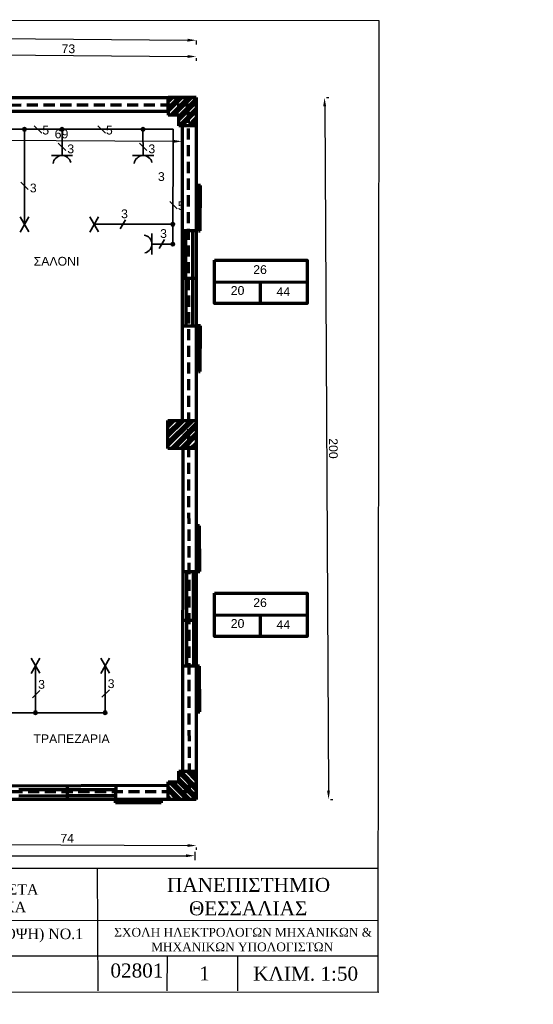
# Model space of a CAD drawing. Header units: millimetres. Extents: x 20 to 454, y 7 to 287.
# Tile 5 of 5: x 308 to 454, y 7 to 287. Entities that reach past the tile are written whole.
import ezdxf

# ---------------------------------------------------------------- set-up
doc = ezdxf.new("R2010")
doc.units = ezdxf.units.MM
doc.linetypes.add('HIDDEN2', pattern=[4.7625, 3.175, -1.5875])
doc.layers.get('Defpoints').update_dxf_attribs({"lineweight": 70})
for name, color, linetype, lineweight in [('fotistika kuzinas', 250, 'Continuous', 35), ('fotistika saloni', 250, 'Continuous', 35), ('fotistika trapezaria', 250, 'Continuous', 35), ('revmatodotes saloni', 250, 'Continuous', 35)]:
    doc.layers.add(name, color=color, linetype=linetype, lineweight=lineweight)
doc.layers.add('paroxh', color=7, linetype='Continuous')
doc.styles.get("Standard").update_dxf_attribs({"font": 'arial.ttf'})
doc.dimstyles.new('ISO-25', dxfattribs={"dimtxt": 2.5, "dimasz": 2.5, "dimexe": 1.25, "dimexo": 0.625, "dimtad": 1, "dimtxsty": 'Standard', "dimcen": 2.5, "dimadec": 0, "dimazin": 0, "dimtfac": 1, "dimtmove": 0, "dimatfit": 3, "dimfxl": 1, "dimarcsym": 0})

# ---------------------------------------------------------------- blocks, each defined once
blk = doc.blocks.new('*D1')
at = {"color": 0, "linetype": 'Continuous', "lineweight": -2, "transparency": 16777216}
for p, q in [((395.13, 265), (395.82, 265.01)), ((394.59, 262.5), (395.69, 67.5)), ((396.26, 65), (396.95, 65.01))]:
    blk.add_line(p, q, dxfattribs=at)
at = {"color": 0, "linetype": 'Continuous', "lineweight": 70, "transparency": 16777216}
for points in [[(395, 262.5), (394.17, 262.5), (394.57, 265)], [(396.1, 67.5), (395.27, 67.5), (395.7, 65)]]:
    blk.add_solid(points, dxfattribs=at)
at = {"layer": 'Defpoints', "color": 0, "linetype": 'Continuous', "lineweight": 70, "transparency": 16777216}
for p in [(394.51, 265), (395.64, 65), (395.7, 65)]:
    blk.add_point(p, dxfattribs=at)
at = {"color": 0, "linetype": 'Continuous', "lineweight": 70, "transparency": 16777216, "insert": (397.04, 165.01), "char_height": 2.5, "attachment_point": 5, "rotation": 270.3239}
blk.add_mtext('200', dxfattribs=at)
blk = doc.blocks.new('*D2')
at = {"color": 0, "linetype": 'Continuous', "lineweight": -2, "transparency": 16777216}
for p, q in [((69.99, 283.72), (69.98, 282.57)), ((72.5, 283.8), (355.5, 281.37)), ((357.99, 281.24), (357.98, 280.09))]:
    blk.add_line(p, q, dxfattribs=at)
at = {"color": 0, "linetype": 'Continuous', "lineweight": 70, "transparency": 16777216}
for points in [[(72.5, 284.22), (72.49, 283.38), (70, 283.82)], [(355.5, 281.78), (355.49, 280.95), (358, 281.34)]]:
    blk.add_solid(points, dxfattribs=at)
at = {"layer": 'Defpoints', "color": 0, "linetype": 'Continuous', "lineweight": 70, "transparency": 16777216}
for p in [(70, 284.34), (358, 281.86), (358, 281.34)]:
    blk.add_point(p, dxfattribs=at)
at = {"color": 0, "linetype": 'Continuous', "lineweight": 70, "transparency": 16777216, "insert": (214.01, 284.48), "char_height": 2.5, "attachment_point": 5, "rotation": 359.5073}
blk.add_mtext('288', dxfattribs=at)
blk = doc.blocks.new('*D4')
at = {"color": 0, "linetype": 'Continuous', "lineweight": -2, "transparency": 16777216}
for p, q in [((285.05, 276.84), (285.05, 276.06)), ((287.56, 277.29), (355.5, 276.72)), ((357.99, 276.23), (357.99, 275.45))]:
    blk.add_line(p, q, dxfattribs=at)
at = {"color": 0, "linetype": 'Continuous', "lineweight": 70, "transparency": 16777216}
for points in [[(287.56, 277.7), (287.55, 276.87), (285.06, 277.31)], [(355.5, 277.14), (355.5, 276.3), (358, 276.7)]]:
    blk.add_solid(points, dxfattribs=at)
at = {"layer": 'Defpoints', "color": 0, "linetype": 'Continuous', "lineweight": 70, "transparency": 16777216}
for p in [(285.06, 277.46), (358, 276.85), (358, 276.7)]:
    blk.add_point(p, dxfattribs=at)
at = {"color": 0, "linetype": 'Continuous', "lineweight": 70, "transparency": 16777216, "insert": (321.54, 278.91), "char_height": 2.5, "attachment_point": 5, "rotation": 359.5223}
blk.add_mtext('73', dxfattribs=at)
blk = doc.blocks.new('*D7')
at = {"color": 0, "linetype": 'Continuous', "lineweight": -2, "transparency": 16777216}
for p, q in [((69.56, 50.1), (69.56, 47.73)), ((72.06, 48.98), (355.06, 48.95)), ((357.56, 50.06), (357.56, 47.7))]:
    blk.add_line(p, q, dxfattribs=at)
at = {"color": 0, "linetype": 'Continuous', "lineweight": 35, "transparency": 16777216}
for points in [[(72.06, 49.4), (72.06, 48.57), (69.56, 48.98)], [(355.06, 49.36), (355.06, 48.53), (357.56, 48.95)]]:
    blk.add_solid(points, dxfattribs=at)
at = {"layer": 'Defpoints', "color": 0, "linetype": 'Continuous', "lineweight": 35, "transparency": 16777216}
for p in [(69.56, 50.72), (357.56, 50.69), (357.56, 48.95)]:
    blk.add_point(p, dxfattribs=at)
at = {"color": 0, "linetype": 'Continuous', "lineweight": 70, "transparency": 16777216, "insert": (213.56, 50.87), "char_height": 2.5, "attachment_point": 5, "rotation": 359.9926}
blk.add_mtext('288', dxfattribs=at)
blk = doc.blocks.new('*D9')
at = {"color": 0, "linetype": 'Continuous', "lineweight": -2, "transparency": 16777216}
for p, q in [((284.4, 51.73), (284.4, 50.99)), ((286.9, 52.23), (355.5, 51.85)), ((358, 51.33), (357.99, 50.59))]:
    blk.add_line(p, q, dxfattribs=at)
at = {"color": 0, "linetype": 'Continuous', "lineweight": 70, "transparency": 16777216}
for points in [[(286.91, 52.65), (286.9, 51.81), (284.4, 52.24)], [(355.5, 52.27), (355.5, 51.44), (358, 51.84)]]:
    blk.add_solid(points, dxfattribs=at)
at = {"layer": 'Defpoints', "color": 0, "linetype": 'Continuous', "lineweight": 70, "transparency": 16777216}
for p in [(284.4, 52.36), (358, 51.96), (358, 51.84)]:
    blk.add_point(p, dxfattribs=at)
at = {"color": 0, "linetype": 'Continuous', "lineweight": 70, "transparency": 16777216, "insert": (321.21, 53.92), "char_height": 2.5, "attachment_point": 5, "rotation": 359.6858}
blk.add_mtext('74', dxfattribs=at)
blk = doc.blocks.new('*D19')
at = {"color": 0, "linetype": 'Continuous', "lineweight": -2, "transparency": 16777216}
for p, q in [((285.17, 253.62), (285.16, 251.67)), ((287.66, 252.91), (351.48, 252.54)), ((353.98, 253.22), (353.97, 251.27))]:
    blk.add_line(p, q, dxfattribs=at)
at = {"color": 0, "linetype": 'Continuous', "lineweight": 70, "transparency": 16777216}
for points in [[(287.67, 253.32), (287.66, 252.49), (285.16, 252.92)], [(351.48, 252.95), (351.48, 252.12), (353.98, 252.52)]]:
    blk.add_solid(points, dxfattribs=at)
at = {"layer": 'Defpoints', "color": 0, "linetype": 'Continuous', "lineweight": 70, "transparency": 16777216}
for p in [(285.17, 254.24), (353.99, 253.84), (353.98, 252.52)]:
    blk.add_point(p, dxfattribs=at)
at = {"color": 0, "linetype": 'Continuous', "lineweight": 70, "transparency": 16777216, "insert": (319.58, 254.62), "char_height": 2.5, "attachment_point": 5, "rotation": 359.667}
blk.add_mtext('69', dxfattribs=at)

msp = doc.modelspace()

# ---------------------------------------------------------------- hatches: boundary and pattern name
at = {"linetype": 'Continuous', "lineweight": 70, "true_color": 0x000000}
h = msp.add_hatch(dxfattribs=at)
h.set_pattern_fill('ANSI32', color=18, scale=0.2, angle=-180)
h.paths.add_polyline_path([(350, 261.248), (350, 260), (353, 260), (353, 257), (358, 257), (358, 265), (350, 265)])
h = msp.add_hatch(dxfattribs=at)
h.set_pattern_fill('ANSI32', color=18, scale=0.2)
h.paths.add_polyline_path([(354.107, 173.017), (349.924, 173.017), (349.924, 165.017), (354.118, 165.017)])
h.paths.add_polyline_path([(358, 173.016), (358, 173.017), (354.107, 173.017), (354.118, 165.017), (357.924, 165.017)])
h = msp.add_hatch(dxfattribs=at)
h.set_pattern_fill('ANSI32', color=18, scale=0.2, angle=90)
h.paths.add_polyline_path([(354.248, 73), (353, 73), (353, 70), (350, 70), (350, 65), (358, 65), (358, 73)])
at = {"layer": 'fotistika saloni', "linetype": 'Continuous', "lineweight": 35}
h = msp.add_hatch(color=256, dxfattribs=at)
h.dxf.hatch_style = 1
h.paths.add_polyline_path([(309.052, 256.458, 0.4142136), (308.552, 255.958, 0.4142136), (309.052, 255.458)])
h.paths.add_polyline_path([(309.052, 256.458), (309.052, 255.958), (309.552, 255.957, 0.4149728)])
h.paths.add_polyline_path([(309.552, 255.957), (309.052, 255.958), (309.052, 255.458, 0.4134547)])
h = msp.add_hatch(color=256, dxfattribs=at)
h.dxf.hatch_style = 1
h.paths.add_polyline_path([(351.333, 229.389, 0.4142136), (350.833, 228.889, 0.4142136), (351.333, 228.389)])
h.paths.add_polyline_path([(351.333, 229.389), (351.333, 228.889), (351.833, 228.887, 0.4149728)])
h.paths.add_polyline_path([(351.833, 228.887), (351.333, 228.889), (351.333, 228.389, 0.4134547)])
at = {"layer": 'fotistika trapezaria', "linetype": 'Continuous', "lineweight": 35}
h = msp.add_hatch(color=256, dxfattribs=at)
h.dxf.hatch_style = 1
h.paths.add_polyline_path([(312.185, 90.201, 0.4139315), (311.685, 89.701, 0.4144957), (312.186, 89.201)])
h.paths.add_polyline_path([(312.185, 90.201), (312.185, 89.701), (312.685, 89.701, 0.4146374)])
h.paths.add_polyline_path([(312.685, 89.701), (312.185, 89.701), (312.186, 89.201, 0.4137898)])
h = msp.add_hatch(color=256, dxfattribs=at)
h.dxf.hatch_style = 1
h.paths.add_polyline_path([(332.006, 90.201, 0.4139315), (331.507, 89.701, 0.4144957), (332.007, 89.201)])
h.paths.add_polyline_path([(332.006, 90.201), (332.007, 89.701), (332.507, 89.701, 0.4146374)])
h.paths.add_polyline_path([(332.507, 89.701), (332.007, 89.701), (332.007, 89.201, 0.4137898)])
at = {"layer": 'revmatodotes saloni', "linetype": 'Continuous', "lineweight": 35}
h = msp.add_hatch(color=256, dxfattribs=at)
h.dxf.hatch_style = 1
h.paths.add_polyline_path([(319.726, 256.458, 0.4142136), (319.226, 255.958, 0.4142136), (319.726, 255.458)])
h.paths.add_polyline_path([(319.726, 256.458), (319.726, 255.958), (320.226, 255.957, 0.4149728)])
h.paths.add_polyline_path([(320.226, 255.957), (319.726, 255.958), (319.726, 255.458, 0.4134547)])
h = msp.add_hatch(color=256, dxfattribs=at)
h.dxf.hatch_style = 1
h.paths.add_polyline_path([(342.803, 256.458, 0.4142136), (342.303, 255.958, 0.4142136), (342.803, 255.458)])
h.paths.add_polyline_path([(342.803, 256.458), (342.803, 255.958), (343.303, 255.957, 0.4149728)])
h.paths.add_polyline_path([(343.303, 255.957), (342.803, 255.958), (342.803, 255.458, 0.4134547)])
h = msp.add_hatch(color=256, dxfattribs=at)
h.dxf.hatch_style = 1
h.paths.add_polyline_path([(351.31, 223.743, 0.4139315), (350.81, 223.243, 0.4144957), (351.311, 222.743)])
h.paths.add_polyline_path([(351.31, 223.743), (351.31, 223.243), (351.81, 223.243, 0.4146374)])
h.paths.add_polyline_path([(351.81, 223.243), (351.31, 223.243), (351.311, 222.743, 0.4137898)])

# ---------------------------------------------------------------- linework, layer by layer
for p, q in [((19.602, 287.202), (410, 287)), ((410, 287), (409.708, 10)), ((229.7, 45.44), (409.7, 45.439)), ((329.7, 45.44), (329.891, 10.441)), ((229.7, 30.44), (409.7, 30.554)), ((229.7, 20.44), (409.7, 20.426)), ((349.7, 20.44), (349.624, 10.441)), ((369.7, 20.44), (369.752, 10.441)), ((410, 10), (20, 10.202))]:
    msp.add_line(p, q)
at = {"color": 18, "linetype": 'Continuous', "lineweight": 70, "true_color": 0x000000}
for p, q in [((70, 265), (358, 265)), ((358, 265), (358, 65)), ((350, 260.998), (293.172, 260.998)), ((353.988, 257), (353.988, 173.017)), ((358.55, 239.996), (358.601, 226.996)), ((359.167, 239.996), (358.55, 239.996)), ((359.11, 226.996), (359.167, 239.996)), ((358, 226.996), (353.988, 227.017)), ((355.094, 199.984), (354.976, 227.017)), ((356.99, 199.984), (357.049, 226.996)), ((358.601, 226.996), (359.11, 226.996)), ((354.068, 213.52), (358, 213.52)), ((353.988, 199.984), (358, 199.984)), ((358.55, 199.984), (358.601, 186.984)), ((359.167, 199.984), (358.55, 199.984)), ((359.11, 186.984), (359.167, 199.984)), ((358.601, 186.984), (359.11, 186.984)), ((354.205, 73), (354.248, 165.017)), ((358.49, 142.962), (358.49, 129.962)), ((358.878, 142.962), (358.49, 142.962)), ((358.981, 129.962), (358.878, 142.962)), ((354.205, 129.962), (358, 129.962)), ((355.178, 129.962), (355.248, 102.964)), ((357.071, 129.962), (357.222, 102.959)), ((358.49, 129.962), (358.981, 129.962)), ((354.205, 116.046), (358, 116.031)), ((358, 102.958), (354.205, 102.967)), ((358.489, 102.956), (358.489, 89.956)), ((358.878, 102.956), (358.489, 102.956)), ((358.98, 89.956), (358.878, 102.956)), ((358.489, 89.956), (358.98, 89.956)), ((350, 68.984), (292.4, 68.752)), ((307.433, 67.799), (321.241, 67.799)), ((321.241, 68.813), (321.241, 65)), ((321.241, 67.799), (335.022, 67.772)), ((335.022, 68.984), (335.015, 65)), ((358, 65), (284.4, 65)), ((307.433, 66.016), (321.241, 66.075)), ((321.241, 66.075), (335.017, 66.133)), ((335.015, 63.989), (335.015, 64.496)), ((335.015, 64.496), (348.014, 64.496)), ((348.015, 63.989), (335.015, 63.989)), ((348.014, 64.496), (348.015, 63.989))]:
    msp.add_line(p, q, dxfattribs=at)
at = {"color": 1, "linetype": 'Continuous', "lineweight": 70}
for p, q in [((350, 261.248), (350, 265)), ((358, 265), (350, 265)), ((358, 265), (358, 257)), ((350, 261.248), (350, 260)), ((353, 260), (350, 260)), ((353, 257), (353, 260)), ((358, 257), (353, 257)), ((349.924, 165.017), (349.924, 173.017)), ((349.924, 173.017), (358, 173.017)), ((358, 173.016), (357.924, 165.017)), ((357.924, 165.017), (349.924, 165.017)), ((353, 73), (354.248, 73)), ((353, 70), (353, 73)), ((354.248, 73), (358, 73)), ((358, 65), (358, 73)), ((350, 65), (350, 70)), ((350, 70), (353, 70)), ((358, 65), (350, 65))]:
    msp.add_line(p, q, dxfattribs=at)
at = {"color": 1, "linetype": 'HIDDEN2', "lineweight": 70}
for p, q in [((355.745, 262.83), (71.973, 262.629)), ((356.042, 67.288), (355.745, 262.83)), ((286.26, 67.271), (356.042, 67.288))]:
    msp.add_line(p, q, dxfattribs=at)
at = {"linetype": 'Continuous', "lineweight": 70}
for p, q in [((363.182, 212.526), (389.637, 212.416)), ((376.229, 212.471), (376.214, 206.343)), ((363.182, 117.621), (389.637, 117.511)), ((376.229, 117.567), (376.214, 111.438))]:
    msp.add_line(p, q, dxfattribs=at)
for points in [[(363.182, 218.686), (389.637, 218.686), (389.637, 206.343), (363.182, 206.343)], [(363.182, 123.782), (389.637, 123.782), (389.637, 111.438), (363.182, 111.438)]]:
    msp.add_lwpolyline(points, close=True, dxfattribs=at)
at = {"layer": 'fotistika saloni', "linetype": 'Continuous', "lineweight": 35}
for p, q in [((309.052, 228.889), (309.052, 255.958)), ((328.873, 228.889), (351.333, 228.889))]:
    msp.add_line(p, q, dxfattribs=at)
at = {"layer": 'fotistika saloni', "color": 18, "linetype": 'Continuous', "lineweight": 35, "true_color": 0x000000}
for p, q in [((307.991, 240.889), (310.113, 238.768)), ((310.275, 231.029), (307.793, 226.688)), ((310.296, 226.72), (307.807, 231.057)), ((330.097, 231.029), (327.615, 226.688)), ((330.118, 226.72), (327.629, 231.057)), ((337.783, 230.171), (336.268, 227.582))]:
    msp.add_line(p, q, dxfattribs=at)
at = {"layer": 'fotistika saloni', "linetype": 'Continuous', "lineweight": 35}
for centre in [(309.052, 255.958), (351.333, 228.889)]:
    msp.add_circle(centre, 0.5, dxfattribs=at)
at = {"layer": 'fotistika trapezaria', "color": 18, "linetype": 'Continuous', "lineweight": 35, "true_color": 0x000000}
for p, q in [((313.409, 105.264), (310.927, 100.923)), ((313.429, 100.955), (310.941, 105.292)), ((333.231, 105.264), (330.749, 100.923)), ((333.251, 100.955), (330.763, 105.292)), ((312.185, 103.124), (312.185, 89.701)), ((332.007, 89.701), (332.007, 103.124)), ((313.406, 96.058), (311.298, 93.923)), ((333.227, 96.256), (331.119, 94.122))]:
    msp.add_line(p, q, dxfattribs=at)
at = {"layer": 'fotistika trapezaria', "linetype": 'Continuous', "lineweight": 35}
for centre in [(312.185, 89.701), (332.007, 89.701)]:
    msp.add_circle(centre, 0.5, dxfattribs=at)
at = {"layer": 'paroxh', "color": 250, "linetype": 'Continuous', "lineweight": 35}
for p, q in [((287.682, 255.958), (351.445, 255.958)), ((311.828, 256.966), (313.935, 254.83)), ((329.97, 256.966), (332.076, 254.83)), ((351.445, 255.958), (351.31, 223.243)), ((350.452, 235.425), (352.558, 233.288))]:
    msp.add_line(p, q, dxfattribs=at)
at = {"layer": 'paroxh', "color": 18, "linetype": 'Continuous', "lineweight": 35, "true_color": 0x000000}
msp.add_line((290.355, 89.701), (332.007, 89.701), dxfattribs=at)
at = {"layer": 'revmatodotes saloni', "linetype": 'Continuous', "lineweight": 35}
for p, q in [((319.728, 248.481), (319.726, 255.958)), ((342.865, 248.481), (342.803, 255.958)), ((351.31, 223.243), (345.365, 223.266))]:
    msp.add_line(p, q, dxfattribs=at)
at = {"layer": 'revmatodotes saloni', "color": 18, "linetype": 'Continuous', "lineweight": 35, "true_color": 0x000000}
for p, q in [((318.666, 252.04), (320.788, 249.92)), ((341.783, 252.04), (343.905, 249.92)), ((316.728, 248.468), (322.728, 248.495)), ((339.865, 248.468), (345.864, 248.495)), ((345.363, 226.243), (345.366, 220.243)), ((348.906, 224.538), (347.391, 221.948))]:
    msp.add_line(p, q, dxfattribs=at)
at = {"layer": 'revmatodotes saloni', "linetype": 'Continuous', "lineweight": 35}
for centre in [(319.726, 255.958), (342.803, 255.958), (351.31, 223.243)]:
    msp.add_circle(centre, 0.5, dxfattribs=at)
at = {"layer": 'revmatodotes saloni', "color": 18, "linetype": 'Continuous', "lineweight": 35, "true_color": 0x000000}
for centre, start, end in [((319.728, 245.914), 13.18344, 173.18101), ((342.865, 245.914), 13.18344, 173.18101), ((342.797, 223.253), 282.95947, 82.95704)]:
    msp.add_arc(centre, 2.568, start, end, dxfattribs=at)

# ---------------------------------------------------------------- texts
at = {"linetype": 'Continuous', "lineweight": 70, "char_height": 2.5, "attachment_point": 1}
for s, width, insert in [('\\pi17.07311;ΣΑΛΟΝΙ', 46.6104, (294.579, 219.608)), ('\\pi1.41972;26', 6.46155, (372.806, 217.232)), ('\\pi0.9767;20', 5.56868, (366.851, 211.284)), ('\\pi0.60048;44', 4.87251, (380.27, 210.959)), ('\\pi1.41972;26', 6.46155, (372.806, 122.327)), ('\\pi0.9767;20', 5.56868, (366.851, 116.379)), ('\\pi0.60048;44', 4.87251, (380.27, 116.055)), ('\\pi6.24701;ΤΡΑΠΕΖΑΡΙΑ', 34.15329, (305.326, 83.533))]:
    msp.add_mtext_dynamic_manual_height_columns(s, width=width, gutter_width=12.5, heights=[0], dxfattribs=dict(at, insert=insert))
at = {"attachment_point": 1}
for s, width, heights, insert, char_height in [('\\pi17.0442,t201.0442;{\\fTimes New Roman|b0|i0|c161|p18;ΠΑΝΕΠΙΣΤΗΜΙΟ \\P\\pi23.29511,t207.29511;ΘΕΣΣΑΛΙΑΣ}', 79.1843, [13.65], (332.626, 42.634), 4), ('\\pi14.78774;{\\fTimes New Roman|b0|i0|c161|p18;ΕΙΣΑΓΩΓΗ ΣΤΟ ΣΧΕΔΙΟ & ΣΤΑ\\P\\pi18.11001;ΗΛΕΚΤΡΟΤΕΧΝΙΚΑ ΥΛΙΚΑ}', 91.85305, [14.79], (234.373, 40.818), 3), ('\\pi2.36753;{\\fTimes New Roman|b0|i0|c161|p18;ΗΛΕΚΤΡΟΛΟΓΙΚΟ ΣΧΕΔΙΟ(ΚΑΤΟΨΗ) ΝΟ.1}', 91.30897, [0], (234.201, 28.183), 3), ('\\pi2.53899;{\\fTimes New Roman|b0|i0|c161|p18;ΣΧΟΛΗ ΗΛΕΚΤΡΟΛΟΓΩΝ ΜΗΧΑΝΙΚΩΝ &\\P\\pi13.08423;ΜΗΧΑΝΙΚΩΝ ΥΠΟΛΟΓΙΣΤΩΝ}', 76.74344, [0], (332.071, 28.379), 2.5), ('\\pi28.09429;{\\fTimes New Roman|b0|i0|c161|p18;ΙΖΜΙΡ ΚΟΥΚΑ}', 94.8562, [0], (232.821, 18.074), 4), ('\\pi2.97843;{\\fTimes New Roman|b0|i0|c0|p18;02801}', 19.78816, [0], (330.549, 18.234), 4), ('\\pi4.21451;{\\fTimes New Roman|b0|i0|c161|p18;ΚΛΙΜ. 1\\fTimes New Roman|b0|i0|c0|p18;:50}', 37.34035, [0], (370.011, 17.34), 4), ('\\pi9.25605;{\\fTimes New Roman|b0|i0|c0|p18;1}', 20.05212, [0], (349.557, 17.389), 4)]:
    msp.add_mtext_dynamic_manual_height_columns(s, width=width, gutter_width=12.5, heights=heights, dxfattribs=dict(at, insert=insert, char_height=char_height))
at = {"layer": 'fotistika kuzinas', "color": 18, "linetype": 'Continuous', "lineweight": 35, "true_color": 0x000000, "insert": (347.072, 243.738), "char_height": 2.5, "attachment_point": 1}
msp.add_mtext_dynamic_manual_height_columns('3', width=2.18933, gutter_width=12.5, heights=[0], dxfattribs=at)
at = {"layer": 'fotistika saloni', "color": 18, "linetype": 'Continuous', "lineweight": 35, "true_color": 0x000000, "char_height": 2.5, "attachment_point": 1}
for width, insert in [(2.97855, (310.557, 240.492)), (2.18933, (336.567, 233.137))]:
    msp.add_mtext_dynamic_manual_height_columns('3', width=width, gutter_width=12.5, heights=[0], dxfattribs=dict(at, insert=insert))
at = {"layer": 'fotistika trapezaria', "color": 18, "linetype": 'Continuous', "lineweight": 35, "true_color": 0x000000, "char_height": 2.5, "attachment_point": 1}
for insert in [(312.928, 99.03), (332.75, 99.228)]:
    msp.add_mtext_dynamic_manual_height_columns('3', width=1.35728, gutter_width=12.5, heights=[0], dxfattribs=dict(at, insert=insert))
at = {"layer": 'paroxh', "color": 250, "linetype": 'Continuous', "lineweight": 35, "char_height": 2.5, "attachment_point": 1}
for insert in [(314.106, 256.984), (332.248, 256.984), (352.729, 235.443)]:
    msp.add_mtext_dynamic_manual_height_columns('5', width=3.42346, gutter_width=12.5, heights=[0], dxfattribs=dict(at, insert=insert))
at = {"layer": 'revmatodotes saloni', "color": 18, "linetype": 'Continuous', "lineweight": 35, "true_color": 0x000000, "char_height": 2.5, "attachment_point": 1}
for width, insert in [(2.97855, (321.233, 251.643)), (2.97855, (344.349, 251.643)), (2.18933, (347.69, 227.504))]:
    msp.add_mtext_dynamic_manual_height_columns('3', width=width, gutter_width=12.5, heights=[0], dxfattribs=dict(at, insert=insert))

# ---------------------------------------------------------------- dimensions: what is measured, and where the dimension line sits
at = {"linetype": 'Continuous', "lineweight": 70}
for p1, p2, distance, picture, middle in [((70, 284.341), (358, 281.864), -0.52, '*D2', (214.012, 284.484)), ((285.057, 277.461), (358, 276.853), -0.154, '*D4', (321.543, 278.906)), ((285.172, 254.243), (353.988, 253.843), -1.321, '*D19', (319.583, 254.623)), ((284.405, 52.36), (358, 51.956), -0.116, '*D9', (321.212, 53.917))]:
    dim = msp.add_aligned_dim(p1=p1, p2=p2, distance=distance, dimstyle='ISO-25', override={"dimdec": 0}, dxfattribs=at)
    dim.commit()
    dim.dimension.update_dxf_attribs({"geometry": picture, "text_midpoint": middle})
for p1, p2, distance, picture, middle in [((394.509, 265), (395.64, 65), 0.063, '*D1', (397.038, 165.011)), ((69.559, 50.723), (357.559, 50.686), -1.74, '*D7', (213.559, 50.866))]:
    dim = msp.add_aligned_dim(p1=p1, p2=p2, distance=distance, dimstyle='ISO-25', dxfattribs=at)
    dim.commit()
    dim.dimension.update_dxf_attribs({"geometry": picture, "text_midpoint": middle})

doc.saveas('drawing.dxf')
